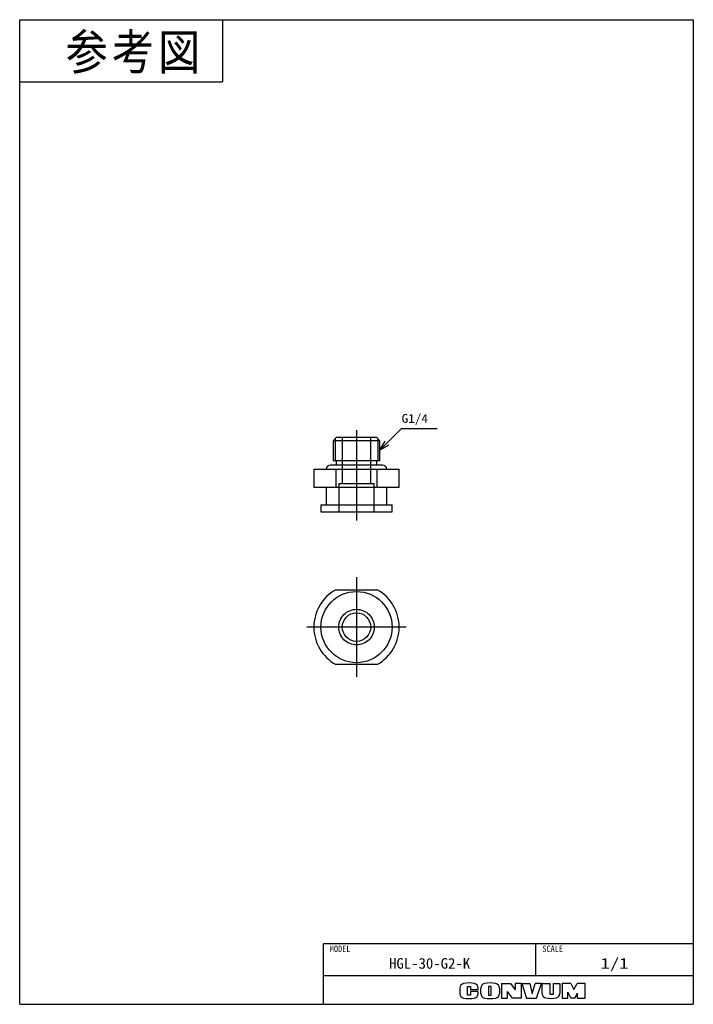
# Model space of a CAD drawing. Extents: x 0 to 189, y 0 to 277.
import ezdxf

# ---------------------------------------------------------------- set-up
doc = ezdxf.new("R2010")
doc.units = 0
doc.linetypes.add('CENTER', pattern=[50.8, 31.75, -6.35, 6.35, -6.35])
doc.linetypes.add('DASHED', pattern=[19.05, 12.7, -6.35])
doc.layers.get('0').update_dxf_attribs({"linetype": 'CONTINUOUS'})
doc.styles.add('MX_NOTE_STANDARD', font='txt.sh', dxfattribs={"bigfont": 'extfont'})
doc.dimstyles.new('MXDIMSTYLE', dxfattribs={"dimtxt": 2.5, "dimasz": 2.5, "dimexe": 1, "dimexo": 1, "dimgap": 1, "dimtad": 1, "dimdsep": 46, "dimtxsty": 'MX_NOTE_STANDARD', "dimblk1": 'OPEN30', "dimblk2": 'OPEN30', "dimsah": 1, "dimcen": 2.5, "dimadec": 0, "dimazin": 0, "dimtfac": 1, "dimtmove": 0, "dimatfit": 3, "dimldrblk": 'OPEN30', "dimfxl": 1, "dimtzin": 0, "dimarcsym": 0})

# ---------------------------------------------------------------- blocks, each defined once
blk = doc.blocks.new('_OPEN30')
at = {"color": 0, "linetype": 'ByBlock', "lineweight": -2}
for p, q in [((-1, 0.267949), (0, 0)), ((0, 0), (-1, -0.267949)), ((0, 0), (-1, 0))]:
    blk.add_line(p, q, dxfattribs=at)

msp = doc.modelspace()

# ---------------------------------------------------------------- linework, layer by layer
at = {"color": 150, "linetype": 'CONTINUOUS'}
for p, q in [((0, 0), (0, 276.624973)), ((0, 276.624973), (189.357336, 276.624973)), ((57, 276.624973), (57, 259.124973)), ((189.357336, 276.624973), (189.357336, 0)), ((0, 259.124973), (57, 259.124973)), ((0, 0), (189.357336, 0))]:
    msp.add_line(p, q, dxfattribs=at)
at = {"color": 7, "linetype": 'CENTER'}
for p, q in [((94.678668, 161.267756), (94.678668, 135.953282)), ((94.678668, 119.970945), (94.678668, 91.970945)), ((108.678668, 105.970945), (80.678668, 105.970945))]:
    msp.add_line(p, q, dxfattribs=at)
at = {"color": 254, "linetype": 'CONTINUOUS'}
for p, q in [((89.100168, 159.312487), (88.100168, 158.312487)), ((88.100168, 158.312487), (88.100168, 152.812487)), ((101.257168, 158.312487), (88.100168, 158.312487)), ((89.100168, 159.312487), (100.257168, 159.312487)), ((101.257168, 158.312487), (100.257168, 159.312487)), ((101.257168, 152.812487), (101.257168, 158.312487)), ((88.100168, 152.812487), (101.257168, 152.812487)), ((88.978668, 152.812487), (88.978668, 151.512487)), ((100.378668, 151.512487), (100.378668, 152.812487)), ((82.678668, 150.312487), (82.678668, 145.312487)), ((82.678668, 150.312487), (88.869193, 150.312487)), ((88.978668, 151.512487), (87.328668, 151.512487)), ((102.028668, 151.512487), (87.328668, 151.512487)), ((88.869193, 150.312487), (88.869193, 145.312487)), ((88.869193, 150.312487), (100.488143, 150.312487)), ((100.378668, 151.512487), (88.978668, 151.512487)), ((102.028668, 151.512487), (100.378668, 151.512487)), ((100.488143, 145.312487), (100.488143, 150.312487)), ((100.488143, 150.312487), (106.678668, 150.312487)), ((106.678668, 145.312487), (106.678668, 150.312487)), ((82.678668, 145.312487), (88.869193, 145.312487)), ((86.178668, 145.312487), (86.178668, 140.312487)), ((88.869193, 145.312487), (100.488143, 145.312487)), ((100.488143, 145.312487), (106.678668, 145.312487)), ((103.178668, 140.312487), (103.178668, 145.312487)), ((84.678668, 140.312487), (84.678668, 138.312487)), ((84.678668, 140.312487), (104.678668, 140.312487)), ((84.678668, 138.312487), (104.678668, 138.312487)), ((104.678668, 138.312487), (104.678668, 140.312487)), ((88.869193, 116.470945), (100.488143, 116.470945)), ((100.488143, 95.470945), (88.869193, 95.470945))]:
    msp.add_line(p, q, dxfattribs=at)
at = {"color": 7, "linetype": 'CONTINUOUS'}
for p, q in [((88.686168, 158.898487), (88.686168, 152.812487)), ((100.671168, 158.898487), (100.671168, 152.812487))]:
    msp.add_line(p, q, dxfattribs=at)
at = {"color": 7, "linetype": 'DASHED'}
for p, q in [((90.678668, 159.312487), (90.678668, 150.312487)), ((98.678668, 150.312487), (98.678668, 159.312487)), ((90.678668, 150.312487), (90.678668, 146.312323)), ((98.678668, 146.312323), (98.678668, 150.312487)), ((89.678668, 146.312323), (89.678668, 145.312487)), ((89.678668, 146.312323), (99.678668, 146.312323)), ((89.678668, 145.312487), (89.678668, 138.312323)), ((99.678668, 145.312487), (99.678668, 146.312323)), ((99.678668, 138.312323), (99.678668, 145.312487))]:
    msp.add_line(p, q, dxfattribs=at)
at = {"color": 255, "linetype": 'CONTINUOUS'}
for p, q in [((189.357336, 17), (85.357336, 17)), ((85.357336, 0), (85.357336, 17)), ((145.106338, 8), (145.106338, 17)), ((189.357336, 8), (85.357336, 8))]:
    msp.add_line(p, q, dxfattribs=at)
at = {"color": 220, "linetype": 'CONTINUOUS'}
for p, q in [((135.457336, 5.891946), (135.457336, 1.711946)), ((135.457336, 5.891946), (137.957336, 5.891946)), ((137.957336, 5.891946), (139.257336, 4.080613)), ((140.957336, 5.891946), (139.257336, 5.891946)), ((139.257336, 5.891946), (139.257336, 4.080613)), ((140.957336, 5.891946), (140.957336, 1.711946)), ((141.137336, 5.891946), (142.507336, 1.711946)), ((141.137336, 5.891946), (143.387336, 5.891946)), ((143.387336, 5.891946), (144.057336, 2.911946)), ((144.057336, 2.911946), (144.857336, 5.891946)), ((146.657336, 5.891946), (144.857336, 5.891946)), ((145.257336, 1.711946), (146.657336, 5.891946)), ((146.907336, 2.962978), (146.907336, 5.891946)), ((146.907336, 5.891946), (149.157336, 5.891946)), ((149.157336, 2.711946), (149.157336, 5.891946)), ((149.937336, 5.891946), (151.807336, 5.891946)), ((149.937336, 5.891946), (149.937336, 2.711946)), ((151.807336, 5.891946), (151.807336, 3.011886)), ((152.487336, 5.891946), (152.487336, 1.711946)), ((154.957336, 5.891946), (152.487336, 5.891946)), ((154.957336, 5.891946), (155.777336, 4.191946)), ((155.777336, 4.191946), (156.717336, 5.891946)), ((158.957336, 5.891946), (156.717336, 5.891946)), ((158.957336, 1.711946), (158.957336, 5.891946)), ((123.757336, 4.584631), (123.757336, 3.019261)), ((125.907336, 5.041946), (126.757336, 5.041946)), ((125.907336, 2.591946), (125.907336, 5.041946)), ((126.757336, 5.041946), (126.757336, 4.161946)), ((126.757336, 4.161946), (128.857336, 4.161946)), ((128.857336, 3.591946), (126.757336, 3.591946)), ((126.757336, 3.591946), (126.757336, 2.591946)), ((128.857336, 4.161946), (128.857336, 4.584631)), ((128.857336, 3.019261), (128.857336, 3.591946)), ((129.607336, 3.033004), (129.607336, 4.570888)), ((132.557336, 5.041946), (131.807336, 5.041946)), ((131.807336, 5.041946), (131.807336, 2.591946)), ((132.557336, 2.591946), (132.557336, 5.041946)), ((134.837336, 4.570888), (134.837336, 3.033004)), ((138.537336, 1.711946), (137.137336, 3.611946)), ((137.137336, 1.711946), (137.137336, 3.611946)), ((154.047336, 3.366492), (154.957336, 1.711946)), ((154.047336, 1.711946), (154.047336, 3.366492)), ((156.057336, 1.711946), (156.807336, 3.161946)), ((156.807336, 1.711946), (156.807336, 3.161946)), ((126.757336, 2.591946), (125.907336, 2.591946)), ((131.807336, 2.591946), (132.557336, 2.591946)), ((135.457336, 1.711946), (137.137336, 1.711946)), ((140.957336, 1.711946), (138.537336, 1.711946)), ((142.507336, 1.711946), (145.257336, 1.711946)), ((149.937336, 2.711946), (149.157336, 2.711946)), ((152.487336, 1.711946), (154.077336, 1.711946)), ((156.057336, 1.711946), (154.957336, 1.711946)), ((156.807336, 1.711946), (158.957336, 1.711946))]:
    msp.add_line(p, q, dxfattribs=at)
at = {"color": 254, "linetype": 'CONTINUOUS'}
msp.add_lwpolyline([(99.678668, 105.970945), (99.654592, 105.48086), (99.582595, 104.995494), (99.46337, 104.519522), (99.298066, 104.057528), (99.088275, 103.613962), (98.836016, 103.193094), (98.54372, 102.798979), (98.214202, 102.435412), (97.850635, 102.105893), (97.456519, 101.813597), (97.035652, 101.561339), (96.592085, 101.351548), (96.130092, 101.186244), (95.65412, 101.067019), (95.168754, 100.995022), (94.678668, 100.970945), (94.188582, 100.995022), (93.703217, 101.067019), (93.227245, 101.186244), (92.765251, 101.351548), (92.321684, 101.561339), (91.900817, 101.813597), (91.506702, 102.105893), (91.143134, 102.435412), (90.813616, 102.798979), (90.52132, 103.193094), (90.269062, 103.613962), (90.059271, 104.057528), (89.893967, 104.519522), (89.774742, 104.995494), (89.702745, 105.48086), (89.678668, 105.970945), (89.702745, 106.461031), (89.774742, 106.946397), (89.893967, 107.422369), (90.059271, 107.884363), (90.269062, 108.327929), (90.52132, 108.748797), (90.813616, 109.142912), (91.143134, 109.506479), (91.506702, 109.835998), (91.900817, 110.128294), (92.321684, 110.380552), (92.765251, 110.590343), (93.227245, 110.755647), (93.703217, 110.874872), (94.188582, 110.946869), (94.678668, 110.970945), (95.168754, 110.946869), (95.65412, 110.874872), (96.130092, 110.755647), (96.592085, 110.590343), (97.035652, 110.380552), (97.456519, 110.128294), (97.850635, 109.835998), (98.214202, 109.506479), (98.54372, 109.142912), (98.836016, 108.748797), (99.088275, 108.327929), (99.298066, 107.884363), (99.46337, 107.422369), (99.582595, 106.946397), (99.654592, 106.461031)], close=True, dxfattribs=at)
for radius in [10, 4]:
    msp.add_circle((94.678668, 105.970945), radius, dxfattribs=at)
for centre, radius, start, end in [((87.328668, 150.312487), 1.2, 90, 180), ((102.028668, 150.312487), 1.2, 0, 90), ((94.678668, 105.970945), 12, 118.955024, 241.044976), ((94.678668, 105.970945), 12, 298.955024, 61.044976)]:
    msp.add_arc(centre, radius, start, end, dxfattribs=at)
at = {"color": 220, "linetype": 'CONTINUOUS'}
for centre, radius, start, end in [((125.057336, 4.584631), 1.3, 101.631293, 180), ((126.307336, -1.488054), 7.5, 78.368707, 101.631293), ((127.557336, 4.584631), 1.3, 0, 78.368707), ((130.907336, 4.570888), 1.3, 102.245257, 180), ((132.222336, -1.488054), 7.5, 77.754743, 102.245257), ((133.537336, 4.570888), 1.3, 0, 77.754743), ((125.057336, 3.019261), 1.3, 180, 258.368707), ((127.557336, 3.019261), 1.3, 281.631293, 0), ((130.907336, 3.033004), 1.3, 180, 257.754743), ((133.537336, 3.033004), 1.3, 282.245257, 0), ((148.107336, 2.962978), 1.2, 180, 259.765703), ((150.607336, 3.011886), 1.2, 282.475783, 0), ((126.307336, 9.091946), 7.5, 258.368707, 281.631293), ((132.222336, 9.091946), 7.5, 257.754743, 282.245257), ((149.235565, 9.211946), 7.55, 259.765703, 282.475783)]:
    msp.add_arc(centre, radius, start, end, dxfattribs=at)

# ---------------------------------------------------------------- texts
at = {"color": 255, "linetype": 'CONTINUOUS', "insert": (12.893496, 272.552331), "char_height": 10, "attachment_point": 1, "line_spacing_factor": 0.72}
msp.add_mtext('\\T1.095445;\\W0.912871;\\A1;参考図', dxfattribs=at)
at = {"color": 7, "linetype": 'CONTINUOUS', "insert": (107.364731, 164.30215), "char_height": 2.5, "attachment_point": 4, "line_spacing_factor": 0.72}
msp.add_mtext('\\W1.090909;\\A1;G1/4', dxfattribs=at)
at = {"color": 140, "linetype": 'CONTINUOUS', "attachment_point": 2}
for s, insert, char_height, line_spacing_factor in [('\\W0.944444;\\A1;MODEL', (90.069885, 16.495431), 1.8, 0.6), ('\\W0.944444;\\A1;SCALE', (149.818887, 16.495431), 1.8, 0.6), ('\\W1.015385;\\A1;HGL-30-G2-K', (115.231837, 13), 3, 0.72), ('\\W1.285714;\\A1;1/1', (167.231837, 13), 3, 0.72)]:
    msp.add_mtext(s, dxfattribs=dict(at, insert=insert, char_height=char_height, line_spacing_factor=line_spacing_factor))

# ---------------------------------------------------------------- leaders
at = {"color": 7, "linetype": 'CONTINUOUS'}
msp.add_leader([(101.257168, 155.694587), (107.364731, 161.80215), (117.364731, 161.80215)], dimstyle='MXDIMSTYLE', override={"dimasz": 2.77}, dxfattribs=at)

doc.saveas('drawing.dxf')
